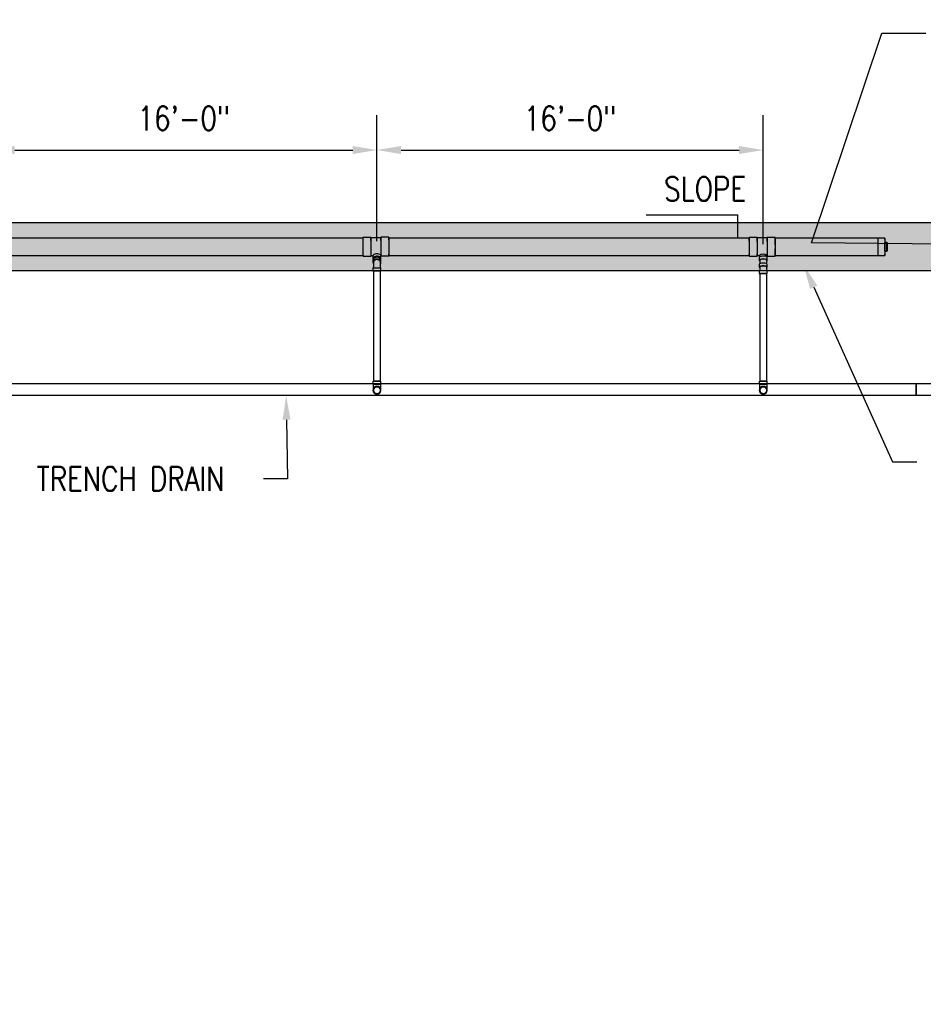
# Model space of a CAD drawing. Header units: inches. Extents: x -11997 to 19746, y -923 to 3129.
# Tile 12 of 25: x -446 to 4, y -365 to 125. Entities that reach past the tile are written whole.
import ezdxf
from ezdxf import colors
from ezdxf.entities.mleader import LeaderData, LeaderLine
from ezdxf.math import Vec2, Vec3

# ---------------------------------------------------------------- set-up
doc = ezdxf.new("R2010")
doc.units = ezdxf.units.IN
doc.header["$MEASUREMENT"] = 0
for name, color, linetype in [('A-DETL-THIN', 151, 'Continuous'), ('P-PIPE', 3, 'Continuous'), ('S-ANNO-DIMS', 1, 'Continuous'), ('S-ANNO-NOTE', 2, 'Continuous')]:
    doc.layers.add(name, color=color, linetype=linetype)
doc.layers.add('A-WALL-PATT', color=9, linetype='Continuous', true_color=0x808080)
doc.styles.add('Annotative', font='romans.shx', dxfattribs={"width": 0.8, "height": 0.125})
doc.dimstyles.new('Annotative', dxfattribs={"dimscale": 0, "dimtxt": 0.125, "dimasz": 0.125, "dimexe": 0.18, "dimexo": 0.0625, "dimgap": 0.09, "dimtad": 1, "dimdec": 3, "dimzin": 3, "dimdsep": 46, "dimlunit": 4, "dimtxsty": 'Annotative', "dimcen": 0.09, "dimclrt": 2, "dimazin": 2, "dimtfac": 1, "dimtdec": 3, "dimtmove": 0, "dimatfit": 0, "dimfxl": 1, "dimtfill": 1, "dimfrac": 2, "dimtolj": 1, "dimtzin": 0, "dimarcsym": 0})
pattern_1 = [(228.0127875, (-816.34173, -1536.20594), (-8, -9), [0.134536, -13.31908805]), (184.9697407, (-816.43173, -1536.305937), (12, 1), [0.230868, -22.85592476]), (132.510447, (-816.66173, -1536.32594), (10, -11), [0.162788, -16.1160326]), (267.273689, (-817.05173, -1536.575937), (1, 20), [0.210238, -20.81355804]), (292.8336542, (-817.06173, -1536.785937), (-5, 12), [0.206155, -20.40937313]), (357.273689, (-816.98173, -1536.975937), (-20, 1), [0.210238, -20.81355804]), (37.6942405, (-816.77173, -1536.985937), (-13, -10), [0.278029, -27.52484855]), (72.2553284, (-816.55173, -1536.815937), (7, 22), [0.262488, -25.9863215]), (121.4295656, (-816.47173, -1536.565937), (-8, 13), [0.21095, -20.8840731]), (175.2363583, (-816.58173, -1536.38594), (11, -1), [0.240832, -11.80076258]), (222.3974378, (-816.82173, -1536.365937), (-12, -11), [0.311448, -30.833375]), (138.814075, (-816.06173, -1536.58594), (-7, 6), [0.106301, -10.5238448]), (171.4692344, (-816.14173, -1536.515937), (13, -2), [0.202237, -20.0215114]), (225, (-816.3417, -1536.48594), (-1e-16, -1), [0.141421, -1.27279256]), (203.1985905, (-816.41173, -1536.36594), (5, 2), [0.076158, -7.5396151]), (291.8014095, (-816.48173, -1536.39594), (-1, 3), [0.107703, -5.2774618]), (30.9637565, (-816.44173, -1536.49594), (3, 2), [0.174929, -5.6560229]), (161.565051, (-816.29173, -1536.40594), (2, -1), [0.126491, -3.03578666]), (16.3895403, (-817.06173, -1536.395937), (10, 3), [0.1772, -17.54284515]), (70.346176, (-816.89173, -1536.34594), (-4, -11), [0.148661, -14.71740775]), (293.1985905, (-816.29173, -1536.20594), (-2, 5), [0.152315, -7.4634581]), (343.6104597, (-816.23173, -1536.345937), (-10, 3), [0.1772, -17.54284515]), (339.443955, (-817.06173, -1537.01594), (-5, 2), [0.17088, -8.37312375]), (294.7751406, (-816.90173, -1537.07594), (-5, 11), [0.143178, -14.17464306]), (66.8014095, (-816.28173, -1537.20594), (2, 5), [0.152315, -7.4634581]), (17.3540246, (-816.22173, -1537.065937), (-13, -4), [0.167631, -16.5954236]), (69.443955, (-816.77173, -1537.20594), (-2, -5), [0.08544, -8.45856375]), (101.309932, (-816.34173, -1537.20594), (-1, 4), [0.05099, -5.0480295]), (165.963757, (-816.35173, -1537.15594), (3, -1), [0.206155, -3.91695063]), (186.009006, (-816.55173, -1537.105937), (10, 1), [0.19105, -18.91392317]), (303.690068, (-816.44173, -1536.58594), (-1, 2), [0.144222, -3.46132928]), (353.1572266, (-816.36173, -1536.705937), (17, -2), [0.251794, -24.92756262]), (60.945396, (-816.11173, -1536.73594), (-4, -7), [0.102956, -10.19267414]), (90, (-816.0617, -1536.6459), (-1, 1), [0.06, -0.94]), (120.256437, (-816.57173, -1537.07594), (4, -7), [0.138924, -13.75352]), (48.0127875, (-816.64173, -1536.95594), (8, 9), [0.269072, -13.18455205]), (0, (-816.4617, -1536.7559), (1, 1), [0.26, -0.74]), (325.3048465, (-816.20173, -1536.75594), (10, -7), [0.158114, -15.6532743]), (254.054604, (-816.07173, -1536.84594), (-1, -4), [0.145602, -7.1345079]), (207.6459754, (-816.11173, -1536.985937), (-19, -10), [0.237065, -23.4694742]), (175.4260787, (-816.32173, -1537.095937), (-13, 1), [0.250799, -24.8290734])]

# ---------------------------------------------------------------- blocks, each defined once
blk = doc.blocks.new('Bend - PVC - Sch 40 - DWV_USACE - Standard-V2-00_SP_Foundation Drainage Plan-TO FDN_DOC')
at = {"layer": 'P-PIPE'}
for p, q in [((931.1, 1482.41), (931.1, 1481.16)), ((931.1, 1481.16), (931.1, 1480.91)), ((933.08, 1482.41), (933.08, 1482.41)), ((933.08, 1482.41), (933.08, 1482.41)), ((933.08, 1480.91), (933.08, 1480.91)), ((933.08, 1480.91), (933.08, 1480.91)), ((933.08, 1480.91), (933.08, 1480.91)), ((933.08, 1480.91), (933.08, 1480.91)), ((935.06, 1481.16), (935.06, 1482.41)), ((935.06, 1480.91), (935.06, 1481.16))]:
    blk.add_line(p, q, dxfattribs=at)
at = {"layer": 'P-PIPE', "flags": 128}
for points in [[(931.33, 1477.85), (931.33, 1477.85), (931.33, 1477.85), (931.33, 1477.87), (931.33, 1477.88), (931.33, 1477.91), (931.33, 1477.93), (931.33, 1477.96), (931.33, 1478), (931.33, 1478.04), (931.33, 1478.09), (931.33, 1478.14), (931.33, 1478.19), (931.33, 1478.25), (931.33, 1478.31), (931.33, 1478.38), (931.33, 1478.45), (931.33, 1478.53), (931.33, 1478.61), (931.33, 1478.69), (931.33, 1478.77), (931.33, 1478.86), (931.33, 1478.96), (931.33, 1479.05), (931.33, 1479.15), (931.33, 1479.25), (931.33, 1479.36), (931.33, 1479.46), (931.33, 1479.57), (931.33, 1479.69), (931.33, 1479.8), (931.33, 1479.91), (931.33, 1480.03), (931.33, 1480.15), (931.33, 1480.27), (931.33, 1480.39), (931.33, 1480.51), (931.33, 1480.63), (931.33, 1480.75), (931.33, 1480.88), (931.33, 1480.91)], [(931.33, 1477.85), (931.33, 1477.92), (931.33, 1477.99), (931.34, 1478.05), (931.35, 1478.12), (931.36, 1478.19), (931.38, 1478.26), (931.4, 1478.33), (931.42, 1478.4), (931.44, 1478.46), (931.47, 1478.53), (931.49, 1478.59), (931.53, 1478.65), (931.56, 1478.71), (931.59, 1478.77), (931.63, 1478.83), (931.67, 1478.89), (931.72, 1478.95), (931.76, 1479), (931.81, 1479.05), (931.86, 1479.1), (931.91, 1479.15), (931.96, 1479.19), (932.02, 1479.24), (932.07, 1479.28), (932.13, 1479.32), (932.19, 1479.35), (932.25, 1479.39), (932.31, 1479.42), (932.38, 1479.45), (932.44, 1479.48), (932.51, 1479.5), (932.58, 1479.52), (932.64, 1479.54), (932.71, 1479.56), (932.78, 1479.57), (932.85, 1479.58), (932.92, 1479.59), (932.99, 1479.59), (933.06, 1479.6), (933.08, 1479.6)], [(933.08, 1479.6), (933.15, 1479.59), (933.22, 1479.59), (933.29, 1479.58), (933.36, 1479.57), (933.43, 1479.56), (933.49, 1479.55), (933.56, 1479.53), (933.63, 1479.51), (933.69, 1479.48), (933.76, 1479.46), (933.82, 1479.43), (933.89, 1479.4), (933.95, 1479.36), (934.01, 1479.33), (934.07, 1479.29), (934.12, 1479.25), (934.18, 1479.21), (934.23, 1479.16), (934.28, 1479.11), (934.33, 1479.06), (934.38, 1479.01), (934.43, 1478.96), (934.47, 1478.91), (934.51, 1478.85), (934.55, 1478.79), (934.59, 1478.73), (934.62, 1478.67), (934.65, 1478.61), (934.68, 1478.54), (934.71, 1478.48), (934.73, 1478.41), (934.75, 1478.35), (934.77, 1478.28), (934.79, 1478.21), (934.8, 1478.14), (934.81, 1478.07), (934.82, 1478), (934.83, 1477.93), (934.83, 1477.86), (934.83, 1477.85)], [(934.83, 1480.91), (934.83, 1480.79), (934.83, 1480.66), (934.83, 1480.54), (934.83, 1480.42), (934.83, 1480.3), (934.83, 1480.18), (934.83, 1480.06), (934.83, 1479.94), (934.83, 1479.83), (934.83, 1479.72), (934.83, 1479.6), (934.83, 1479.49), (934.83, 1479.39), (934.83, 1479.28), (934.83, 1479.18), (934.83, 1479.08), (934.83, 1478.98), (934.83, 1478.89), (934.83, 1478.8), (934.83, 1478.71), (934.83, 1478.63), (934.83, 1478.55), (934.83, 1478.47), (934.83, 1478.4), (934.83, 1478.33), (934.83, 1478.27), (934.83, 1478.21), (934.83, 1478.15), (934.83, 1478.1), (934.83, 1478.05), (934.83, 1478.01), (934.83, 1477.97), (934.83, 1477.94), (934.83, 1477.91), (934.83, 1477.89), (934.83, 1477.87), (934.83, 1477.86), (934.83, 1477.85), (934.83, 1477.85), (934.83, 1477.85)], [(933.08, 1476.1), (933.01, 1476.1), (932.94, 1476.1), (932.87, 1476.11), (932.8, 1476.12), (932.73, 1476.13), (932.66, 1476.15), (932.59, 1476.16), (932.53, 1476.18), (932.46, 1476.21), (932.4, 1476.23), (932.33, 1476.26), (932.27, 1476.29), (932.21, 1476.33), (932.15, 1476.36), (932.09, 1476.4), (932.03, 1476.44), (931.98, 1476.48), (931.92, 1476.53), (931.87, 1476.58), (931.82, 1476.63), (931.77, 1476.68), (931.73, 1476.73), (931.69, 1476.79), (931.64, 1476.84), (931.6, 1476.9), (931.57, 1476.96), (931.53, 1477.02), (931.5, 1477.08), (931.47, 1477.15), (931.45, 1477.21), (931.42, 1477.28), (931.4, 1477.34), (931.38, 1477.41), (931.37, 1477.48), (931.35, 1477.55), (931.34, 1477.62), (931.33, 1477.69), (931.33, 1477.76), (931.33, 1477.83), (931.33, 1477.85)], [(934.83, 1477.85), (934.83, 1477.78), (934.82, 1477.71), (934.81, 1477.64), (934.81, 1477.57), (934.79, 1477.5), (934.78, 1477.43), (934.76, 1477.36), (934.74, 1477.29), (934.72, 1477.23), (934.69, 1477.16), (934.66, 1477.1), (934.63, 1477.04), (934.6, 1476.98), (934.56, 1476.92), (934.52, 1476.86), (934.48, 1476.8), (934.44, 1476.74), (934.39, 1476.69), (934.35, 1476.64), (934.3, 1476.59), (934.25, 1476.54), (934.19, 1476.5), (934.14, 1476.45), (934.08, 1476.41), (934.02, 1476.37), (933.96, 1476.34), (933.9, 1476.3), (933.84, 1476.27), (933.78, 1476.24), (933.71, 1476.21), (933.65, 1476.19), (933.58, 1476.17), (933.51, 1476.15), (933.44, 1476.13), (933.37, 1476.12), (933.31, 1476.11), (933.24, 1476.1), (933.17, 1476.1), (933.1, 1476.1), (933.08, 1476.1)]]:
    blk.add_lwpolyline(points, dxfattribs=at)
at = {"layer": 'P-PIPE'}
for radius, start, end in [(1.98, 90, 270), (1.98, 90, 270), (1.75, 90, 270), (1.98, 270, 90), (1.98, 270, 90), (1.75, 270, 90)]:
    blk.add_arc((933.08, 1477.85), radius, start, end, dxfattribs=at)
blk = doc.blocks.new('Bend - PVC - Sch 40 - DWV_USACE - Standard-1107287-00_SP_Foundation Drainage Plan-TO FDN_DOC')
at = {"layer": 'P-PIPE'}
for p, q in [((739.1, 1532.37), (739.1, 1530.96)), ((743.06, 1530.96), (743.06, 1532.37)), ((739.1, 1529.38), (739.1, 1529.21)), ((739.1, 1529.38), (743.06, 1529.38)), ((739.1, 1529.21), (739.1, 1527.88)), ((739.1, 1527.88), (743.06, 1527.88)), ((741.08, 1529.38), (741.08, 1529.38)), ((741.08, 1529.38), (741.08, 1529.38)), ((741.08, 1529.38), (741.08, 1529.38)), ((741.08, 1529.38), (741.08, 1529.38)), ((741.08, 1527.88), (741.08, 1527.88)), ((741.08, 1527.88), (741.08, 1527.88)), ((743.06, 1529.21), (743.06, 1529.38)), ((743.06, 1527.88), (743.06, 1529.21))]:
    blk.add_line(p, q, dxfattribs=at)
at = {"layer": 'P-PIPE', "flags": 128}
for points in [[(739.33, 1530.96), (739.33, 1530.78), (739.33, 1530.6), (739.33, 1530.43), (739.33, 1530.25), (739.33, 1530.06), (739.33, 1529.88), (739.33, 1529.7), (739.33, 1529.51), (739.33, 1529.38)], [(742.83, 1529.38), (742.83, 1529.56), (742.83, 1529.75), (742.83, 1529.93), (742.83, 1530.11), (742.83, 1530.29), (742.83, 1530.47), (742.83, 1530.65), (742.83, 1530.83), (742.83, 1530.96)]]:
    blk.add_lwpolyline(points, dxfattribs=at)
at = {"layer": 'P-PIPE'}
for centre, major_axis, start_param, end_param in [((741.08, 1532.37), (1.98, 0), 1.570796, 3.141593), ((741.08, 1532.37), (1.98, 0), 6.283185, 7.853982), ((741.08, 1530.96), (1.98, 0), 1.570796, 3.627428), ((741.08, 1530.96), (1.75, 0), 1.570796, 3.141593), ((741.08, 1530.96), (1.98, 0), 5.79735, 7.853982), ((741.08, 1530.96), (1.75, 0), 6.283185, 7.853982)]:
    blk.add_ellipse(centre, major_axis=major_axis, ratio=0.34202, start_param=start_param, end_param=end_param, dxfattribs=at)
blk = doc.blocks.new('Bend - PVC - Sch 40 - DWV_USACE - Standard-1109137-00_SP_Foundation Drainage Plan-TO FDN_DOC')
at = {"layer": 'P-PIPE'}
for p, q in [((355.1, 1536.55), (355.1, 1535.58)), ((355.1, 1532.81), (355.1, 1531.31)), ((355.1, 1532.81), (359.06, 1532.81)), ((357.08, 1532.81), (357.08, 1532.81)), ((357.08, 1532.81), (357.08, 1532.81)), ((357.08, 1532.81), (357.08, 1532.81)), ((357.08, 1532.81), (357.08, 1532.81)), ((359.06, 1535.58), (359.06, 1536.55)), ((359.06, 1531.31), (359.06, 1532.81)), ((355.1, 1531.31), (359.06, 1531.31)), ((357.08, 1531.31), (357.08, 1531.31)), ((357.08, 1531.31), (357.08, 1531.31))]:
    blk.add_line(p, q, dxfattribs=at)
at = {"layer": 'P-PIPE', "flags": 128}
for points in [[(355.33, 1535.58), (355.33, 1535.49), (355.33, 1535.39), (355.33, 1535.29), (355.33, 1535.18), (355.33, 1535.07), (355.33, 1534.95), (355.33, 1534.83), (355.33, 1534.71), (355.33, 1534.59), (355.33, 1534.46), (355.33, 1534.33), (355.33, 1534.2), (355.33, 1534.06), (355.33, 1533.92), (355.33, 1533.79), (355.33, 1533.65), (355.33, 1533.5), (355.33, 1533.36), (355.33, 1533.22), (355.33, 1533.07), (355.33, 1532.93), (355.33, 1532.81)], [(358.83, 1532.81), (358.83, 1532.96), (358.83, 1533.1), (358.83, 1533.24), (358.83, 1533.39), (358.83, 1533.53), (358.83, 1533.67), (358.83, 1533.81), (358.83, 1533.95), (358.83, 1534.09), (358.83, 1534.22), (358.83, 1534.35), (358.83, 1534.48), (358.83, 1534.61), (358.83, 1534.73), (358.83, 1534.86), (358.83, 1534.97), (358.83, 1535.09), (358.83, 1535.2), (358.83, 1535.3), (358.83, 1535.41), (358.83, 1535.51), (358.83, 1535.58)]]:
    blk.add_lwpolyline(points, dxfattribs=at)
at = {"layer": 'P-PIPE'}
for centre, major_axis, start_param, end_param in [((357.08, 1535.58), (-1.98, 0), 4.712389, 6.769021), ((357.08, 1536.55), (1.98, 0), 1.570796, 3.141593), ((357.08, 1535.58), (1.75, 0), 1.570796, 3.141593), ((357.08, 1536.55), (1.98, 0), 6.283185, 7.853982), ((357.08, 1535.58), (1.98, 0), 5.79735, 7.853982), ((357.08, 1535.58), (1.75, 0), 6.283185, 7.853982)]:
    blk.add_ellipse(centre, major_axis=major_axis, ratio=0.766044, start_param=start_param, end_param=end_param, dxfattribs=at)
blk = doc.blocks.new('Plug - PVC - Sch 40 - DWV_USACE - Standard-1071494-00_SP_Foundation Drainage Plan-TO FDN_DOC')
at = {"layer": 'P-PIPE'}
for p, q in [((1186.54, 1543.34), (1185.54, 1543.34)), ((1185.54, 1543.34), (1185.54, 1539.02)), ((1185.59, 1543.34), (1185.54, 1543.34)), ((1185.59, 1539.02), (1185.59, 1543.34)), ((1185.59, 1543.34), (1186.59, 1543.34)), ((1186.54, 1539.02), (1186.54, 1543.34)), ((1186.54, 1543.34), (1186.59, 1543.34)), ((1186.59, 1543.34), (1186.59, 1539.02)), ((1185.54, 1539.02), (1186.54, 1539.02)), ((1185.59, 1539.02), (1185.54, 1539.02)), ((1186.59, 1539.02), (1185.59, 1539.02)), ((1186.59, 1539.02), (1186.54, 1539.02))]:
    blk.add_line(p, q, dxfattribs=at)
blk = doc.blocks.new('Mechanical_Box_H_rvt-1-00_SP_Foundation Drainage Plan-TO FDN_DOC')
at = {"layer": 'A-DETL-THIN'}
for p, q in [((268.08, 1481.16), (817.08, 1481.16)), ((817.08, 1475.16), (817.08, 1481.16)), ((817.08, 1481.16), (817.08, 1475.16)), ((817.08, 1481.16), (817.08, 1475.16)), ((817.08, 1475.16), (817.08, 1481.16)), ((817.08, 1481.16), (1366.08, 1481.16)), ((817.08, 1475.16), (274.08, 1475.16)), ((1360.08, 1475.16), (817.08, 1475.16))]:
    blk.add_line(p, q, dxfattribs=at)
at = {"layer": 'P-PIPE'}
for p, q in [((542.13, 1553.48), (363.04, 1553.47)), ((546.08, 1553.83), (542.11, 1553.82)), ((551.05, 1553.56), (546.09, 1553.54)), ((555.02, 1553.87), (551.05, 1553.86)), ((734.13, 1553.48), (555.04, 1553.48)), ((738.1, 1553.82), (734.12, 1553.82)), ((743.06, 1553.54), (738.1, 1553.53)), ((747.04, 1553.84), (743.06, 1553.83)), ((798.06, 1553.48), (747.04, 1553.48)), ((798.06, 1553.48), (798, 1544.86)), ((801.56, 1553.48), (798.06, 1553.48)), ((363.04, 1544.85), (542.13, 1544.85)), ((542.15, 1544.55), (546.13, 1544.56)), ((546.12, 1544.86), (547.11, 1544.86)), ((547.1, 1544.53), (547.1, 1543.3)), ((551.01, 1544.88), (551.09, 1544.88)), ((551.06, 1543.3), (551.06, 1544.54)), ((551.09, 1544.59), (555.07, 1544.6)), ((555.04, 1544.85), (734.13, 1544.86)), ((734.13, 1544.55), (738.11, 1544.55)), ((738.11, 1544.85), (739.16, 1544.85)), ((739.1, 1543.82), (739.1, 1542.41)), ((739.33, 1542.41), (739.33, 1540.68)), ((742.75, 1544.86), (743.07, 1544.86)), ((742.83, 1540.68), (742.83, 1542.41)), ((743.06, 1542.41), (743.06, 1543.82)), ((743.07, 1544.56), (747.05, 1544.57)), ((747.04, 1544.86), (798.06, 1544.86)), ((798, 1544.86), (801.56, 1544.86)), ((547.33, 1537.21), (547.33, 1482.41)), ((550.83, 1482.41), (550.83, 1537.21)), ((739.33, 1535.88), (739.33, 1482.41)), ((739.33, 1535.88), (741.08, 1535.88)), ((741.08, 1535.88), (739.33, 1535.88)), ((741.08, 1535.88), (742.83, 1535.88)), ((742.83, 1535.88), (741.08, 1535.88)), ((742.83, 1482.41), (742.83, 1535.88)), ((547.1, 1480.91), (551.06, 1480.91)), ((549.08, 1482.41), (547.33, 1482.41)), ((547.33, 1482.41), (549.08, 1482.41)), ((550.83, 1482.41), (549.08, 1482.41)), ((549.08, 1482.41), (550.83, 1482.41)), ((739.1, 1480.91), (743.06, 1480.91)), ((739.33, 1482.41), (741.08, 1482.41)), ((741.08, 1482.41), (739.33, 1482.41)), ((741.08, 1482.41), (742.83, 1482.41)), ((742.83, 1482.41), (741.08, 1482.41))]:
    blk.add_line(p, q, dxfattribs=at)
at = {"layer": 'P-PIPE', "flags": 128}
for points in [[(739.16, 1544.85), (739.17, 1544.82), (739.21, 1544.69), (739.25, 1544.55), (739.27, 1544.41), (739.3, 1544.27), (739.31, 1544.13), (739.31, 1544.12)], [(742.82, 1544.14), (742.81, 1544.31), (742.78, 1544.6), (742.75, 1544.86)]]:
    blk.add_lwpolyline(points, dxfattribs=at)
at = {"layer": 'P-PIPE'}
for centre, radius, start, end in [((740.96, 1542.34), 3.08, 54.5781, 125.632), ((549.08, 1477.85), 1.75, 0, 180), ((741.08, 1477.85), 1.75, 0, 180), ((549.08, 1477.85), 1.75, 180, 0), ((741.08, 1477.85), 1.75, 180, 0)]:
    blk.add_arc(centre, radius, start, end, dxfattribs=at)
for centre, major_axis, ratio, start_param, end_param in [((542.13, 1549.18), (-0.02, 4.63), 0.009427, 5.672308, 8.813901), ((542.13, 1549.17), (0, 4.31), 0.010414, 0, 1.570796), ((542.13, 1549.18), (-0.02, 4.63), 0.009427, 2.530716, 5.672308), ((542.13, 1549.17), (0, 4.31), 0.010414, 4.712389, 6.283185), ((546.1, 1549.2), (-0.02, 4.63), 0.009427, 5.672308, 8.813901), ((546.1, 1549.2), (-0.02, 4.34), 0.009427, 5.672308, 8.813901), ((546.1, 1549.2), (-0.02, 4.63), 0.009427, 2.530716, 5.672308), ((546.1, 1549.2), (-0.02, 4.34), 0.009427, 2.530716, 5.672308), ((551.07, 1549.22), (-0.02, 4.63), 0.009427, 5.672308, 8.813901), ((551.07, 1549.22), (-0.02, 4.34), 0.009427, 5.672308, 8.813901), ((551.07, 1549.22), (-0.02, 4.63), 0.009427, 2.530716, 5.672308), ((551.07, 1549.22), (-0.02, 4.34), 0.009427, 2.530716, 5.672308), ((555.04, 1549.24), (-0.02, 4.63), 0.009427, 5.672308, 8.813901), ((555.04, 1549.17), (0, 4.31), 0.010414, 0, 1.570796), ((555.04, 1549.17), (0, 4.31), 0.010414, 4.712389, 6.283185), ((555.04, 1549.24), (-0.02, 4.63), 0.009427, 2.530716, 5.672308), ((734.13, 1549.18), (-0.01, 4.63), 0.010251, 5.934119, 9.075712), ((734.13, 1549.17), (0, 4.31), 0.010414, 0, 1.570796), ((734.13, 1549.18), (-0.01, 4.63), 0.010251, 2.792527, 5.934119), ((734.13, 1549.17), (0, 4.31), 0.010414, 4.712389, 6.283185), ((738.1, 1549.19), (-0.01, 4.63), 0.010251, 5.934119, 9.075712), ((738.1, 1549.19), (-0.01, 4.34), 0.010251, 5.934119, 9.075712), ((738.1, 1549.19), (-0.01, 4.63), 0.010251, 2.792527, 5.934119), ((738.1, 1549.19), (-0.01, 4.34), 0.010251, 2.792527, 5.934119), ((743.07, 1549.2), (-0.01, 4.63), 0.010251, 5.934119, 9.075712), ((743.07, 1549.2), (-0.01, 4.34), 0.010251, 5.934119, 9.075712), ((743.07, 1549.2), (-0.01, 4.63), 0.010251, 2.792527, 5.934119), ((743.07, 1549.2), (-0.01, 4.34), 0.010251, 2.792527, 5.934119), ((747.04, 1549.21), (-0.01, 4.63), 0.010251, 5.934119, 9.075712), ((747.04, 1549.17), (0, 4.31), 0.010414, 0, 1.570796), ((747.04, 1549.21), (-0.01, 4.63), 0.010251, 2.792527, 5.934119), ((747.04, 1549.17), (0, 4.31), 0.010414, 4.712389, 6.283185), ((801.56, 1549.17), (0, 4.31), 0.010416, 0, 1.570796), ((801.56, 1549.17), (0, 4.31), 0.010416, 4.722473, 6.283185), ((542.13, 1549.17), (0, 4.31), 0.010414, 1.570796, 3.141593), ((542.13, 1549.17), (0, 4.31), 0.010414, 3.141593, 4.712389), ((555.04, 1549.17), (0, 4.31), 0.010414, 1.570796, 3.141593), ((555.04, 1549.17), (0, 4.31), 0.010414, 3.141593, 4.712389), ((734.13, 1549.17), (0, 4.31), 0.010414, 1.570796, 3.141593), ((734.13, 1549.17), (0, 4.31), 0.010414, 3.141593, 4.712389), ((747.04, 1549.17), (0, 4.31), 0.010414, 1.570796, 3.141593), ((747.04, 1549.17), (0, 4.31), 0.010414, 3.141593, 4.712389), ((801.56, 1549.17), (0, 4.31), 0.010416, 1.570796, 3.141593), ((801.56, 1549.17), (0, 4.31), 0.010416, 3.141593, 4.712389), ((549.08, 1544.53), (1.98, 0), 0.573576, 0.01026, 3.151853), ((549.08, 1543.3), (1.98, 0), 0.573576, -0.32777, 3.151853), ((549.08, 1543.3), (1.98, 0), 0.573576, 3.151853, 3.469363), ((741.08, 1543.82), (1.98, 0), 0.34202, 0.01026, 3.151853), ((741.08, 1542.41), (1.98, 0), 0.34202, 0.01026, 3.151853), ((741.08, 1542.41), (1.98, 0), 0.34202, 3.151853, 3.627428), ((741.08, 1542.41), (1.75, 0), 0.34202, 1.570796, 3.141593), ((741.08, 1542.41), (1.75, 0), 0.34202, 0, 1.570796), ((741.08, 1542.41), (1.98, 0), 0.34202, 5.79735, 6.293446), ((741.08, 1543.82), (1.98, 0), 0.34202, 6.283185, 6.293446)]:
    blk.add_ellipse(centre, major_axis=major_axis, ratio=ratio, start_param=start_param, end_param=end_param, dxfattribs=at)
at = {"layer": 'P-PIPE', "color": 3, "lineweight": 9}
for name, p in [('Plug - PVC - Sch 40 - DWV_USACE - Standard-1071494-00_SP_Foundation Drainage Plan-TO FDN_DOC', (-384, 7.99)), ('Bend - PVC - Sch 40 - DWV_USACE - Standard-1109137-00_SP_Foundation Drainage Plan-TO FDN_DOC', (192, 5.89)), ('Bend - PVC - Sch 40 - DWV_USACE - Standard-1107287-00_SP_Foundation Drainage Plan-TO FDN_DOC', (0, 8)), ('Bend - PVC - Sch 40 - DWV_USACE - Standard-V2-00_SP_Foundation Drainage Plan-TO FDN_DOC', (-384, 0)), ('Bend - PVC - Sch 40 - DWV_USACE - Standard-V2-00_SP_Foundation Drainage Plan-TO FDN_DOC', (-192, 0))]:
    blk.add_blockref(name, p, dxfattribs=at)
blk = doc.blocks.new('*D56')
at = {"layer": 'Defpoints', "color": 0, "transparency": 16777216}
for p in [(-267.98, 60.04), (-459.98, 10.66), (-267.98, 8.71)]:
    blk.add_point(p, dxfattribs=at)
at = {"layer": 'S-ANNO-DIMS', "color": 0, "lineweight": -2, "transparency": 16777216}
for p, q in [((-459.98, 16.66), (-459.98, 77.32)), ((-267.98, 14.71), (-267.98, 77.32)), ((-447.98, 60.04), (-279.98, 60.04))]:
    blk.add_line(p, q, dxfattribs=at)
at = {"layer": 'S-ANNO-DIMS', "color": 0, "transparency": 16777216}
for points in [[(-447.98, 62.04), (-447.98, 58.04), (-459.98, 60.04)], [(-279.98, 62.04), (-279.98, 58.04), (-267.98, 60.04)]]:
    blk.add_solid(points, dxfattribs=at)
at = {"layer": 'S-ANNO-DIMS', "color": 2, "lineweight": -3, "transparency": 16777216, "insert": (-363.98, 75.82), "char_height": 12, "attachment_point": 5, "style": 'Annotative', "bg_fill": 3, "box_fill_scale": 1.25, "bg_fill_color": 256, "bg_fill_true_color": 13158600, "bg_fill_transparency": 0}
blk.add_mtext('\\A1;16\'-0"', dxfattribs=at)
blk = doc.blocks.new('*D57')
at = {"layer": 'Defpoints', "color": 0, "transparency": 16777216}
for p in [(-75.98, 60.04), (-267.98, 8.71), (-75.98, 7.23)]:
    blk.add_point(p, dxfattribs=at)
at = {"layer": 'S-ANNO-DIMS', "color": 0, "lineweight": -2, "transparency": 16777216}
for p, q in [((-267.98, 14.71), (-267.98, 77.32)), ((-75.98, 13.23), (-75.98, 77.32)), ((-255.98, 60.04), (-87.98, 60.04))]:
    blk.add_line(p, q, dxfattribs=at)
at = {"layer": 'S-ANNO-DIMS', "color": 0, "transparency": 16777216}
for points in [[(-255.98, 62.04), (-255.98, 58.04), (-267.98, 60.04)], [(-87.98, 62.04), (-87.98, 58.04), (-75.98, 60.04)]]:
    blk.add_solid(points, dxfattribs=at)
at = {"layer": 'S-ANNO-DIMS', "color": 2, "lineweight": -3, "transparency": 16777216, "insert": (-171.98, 75.82), "char_height": 12, "attachment_point": 5, "style": 'Annotative', "bg_fill": 3, "box_fill_scale": 1.25, "bg_fill_color": 256, "bg_fill_true_color": 13158600, "bg_fill_transparency": 0}
blk.add_mtext('\\A1;16\'-0"', dxfattribs=at)

msp = doc.modelspace()

# ---------------------------------------------------------------- hatches: boundary and pattern name
at = {"layer": 'A-WALL-PATT', "lineweight": -3}
h = msp.add_hatch(dxfattribs=at)
h.set_pattern_fill('GRAVEL', color=8)
h.set_pattern_definition(pattern_1)
h.paths.add_polyline_path([(956.3516, -686), (654.0157, -686), (654.0157, -606), (588.0157, -606), (588.0157, -392.0482), (612.0157, -392.0482), (612.0157, 0), (-611.9843, 0), (-611.9843, -392.0482), (-587.9843, -392.0482), (-587.9843, -606), (-653.9843, -606), (-653.9843, -686), (-956.3516, -686), (-956.3516, -662), (-677.9843, -662), (-677.9843, -582), (-611.9843, -582), (-611.9843, -416), (-635.9843, -416), (-635.9843, 23.9518), (636.0157, 23.9518), (636.0157, -416.0482), (612.0157, -416.0482), (612.0157, -582), (678.0157, -582), (678.0157, -662), (956.3516, -662)])
at = {"layer": 'A-WALL-PATT', "lineweight": -3, "transparency": 33554559}
h = msp.add_hatch(dxfattribs=at)
h.set_pattern_fill('GRAVEL', color=8, style=0)
h.set_pattern_definition(pattern_1)
h.paths.add_polyline_path([(956.3516, -686), (654.0157, -686), (654.0157, -606), (588.0157, -606), (588.0157, -392.0482), (612.0157, -392.0482), (612.0157, 0), (-611.9843, 0), (-611.9843, -392.0482), (-587.9843, -392.0482), (-587.9843, -606), (-653.9843, -606), (-653.9843, -686), (-956.3516, -686), (-956.3516, -662), (-677.9843, -662), (-677.9843, -582), (-611.9843, -582), (-611.9843, -416), (-635.9843, -416), (-635.9843, 23.9518), (636.0157, 23.9518), (636.0157, -416.0482), (612.0157, -416.0482), (612.0157, -582), (678.0157, -582), (678.0157, -662), (956.3516, -662)])
h = msp.add_hatch(dxfattribs=at)
h.set_pattern_fill('AR-SAND', color=8, scale=4)
h.set_pattern_definition([(37.5, (-817.062, -1537.206), (-0.251973, 7.707295), [0, -6.08, 0, -6.8, 0, -6.5]), (7.5, (-817.062, -1537.206), (7.079107, 11.288584), [0, -3.28, 0, -5.48, 0, -2.1]), (327.5, (-821.982, -1537.206), (12.456567, 0.022636), [0, -2, 0, -7.2, 0, -9.4]), (317.5, (-821.982, -1537.206), (12.024506, 3.5107), [0, -1, 0, -4.72, 0, -5.4])])
h.paths.add_polyline_path([(956.3516, -686), (654.0157, -686), (654.0157, -606), (588.0157, -606), (588.0157, -392.0482), (612.0157, -392.0482), (612.0157, 0), (-611.9843, 0), (-611.9843, -392.0482), (-587.9843, -392.0482), (-587.9843, -606), (-653.9843, -606), (-653.9843, -686), (-956.3516, -686), (-956.3516, -662), (-677.9843, -662), (-677.9843, -582), (-611.9843, -582), (-611.9843, -416), (-635.9843, -416), (-635.9843, 23.9518), (636.0157, 23.9518), (636.0157, -416.0482), (612.0157, -416.0482), (612.0157, -582), (678.0157, -582), (678.0157, -662), (956.3516, -662)])

# ---------------------------------------------------------------- block references
at = {"layer": 'P-PIPE', "color": 8, "lineweight": -3}
msp.add_blockref('Mechanical_Box_H_rvt-1-00_SP_Foundation Drainage Plan-TO FDN_DOC', (-817.0617, -1537.2059), dxfattribs=at)

# ---------------------------------------------------------------- leaders
at = {"layer": 'S-ANNO-NOTE', "lineweight": -3}
ml = msp.add_multileader_mtext('Standard', dxfattribs=at)
ml.set_content('8"%%C PERF.\\PFDN. DRAIN', color=256, style='Annotative')
ml.set_leader_properties(color=1, linetype='ByLayer', lineweight=-1)
ml.build(insert=Vec2(0, 0))
ml.multileader.update_dxf_attribs({"text_right_attachment_type": 3, "dogleg_length": 0.125, "arrow_head_size": 12, "scale": 96})
ctx = ml.context
ctx.base_point, ctx.scale, ctx.char_height, ctx.arrow_head_size, ctx.landing_gap_size, ctx.plane_origin = Vec3(4.8853, 118.1987), 96, 12, 12, 9, Vec3(-115.9189, 116.0371)
ctx.right_attachment = 3
notes = []
notes.append((ctx, [(0, (1, 1, 0), (-17.1138, 118.1987), (1, 0), 21.999, [(1, [(46.638, 12.8327), (-51.9339, 13.928)], 0, [])])]))
ctx.mtext.insert, ctx.mtext.width, ctx.mtext.flow_direction = Vec3(13.8853, 124.1987), 205.546058, 5
ml = msp.add_multileader_mtext('Standard', dxfattribs=at)
ml.set_content('GRAVEL MATERIAL WRAPPED IN FILTER FABRIC', color=256, style='Annotative')
ml.set_leader_properties(color=1, linetype='ByLayer', lineweight=-1)
ml.build(insert=Vec2(0, 0))
ml.multileader.update_dxf_attribs({"text_right_attachment_type": 3, "dogleg_length": 0.125, "arrow_head_size": 12, "scale": 96})
ctx = ml.context
ctx.base_point, ctx.scale, ctx.char_height, ctx.arrow_head_size, ctx.landing_gap_size, ctx.plane_origin = Vec3(0.2947, -94.9963), 96, 12, 12, 9, Vec3(-146.883, -101.0786)
ctx.right_attachment = 3
notes.append((ctx, [(0, (1, 1, 0), (-11.7053, -94.9963), (1, 0), 12, [(0, [(-55.856, 2.7388)], 0, [])])]))
ctx.mtext.insert, ctx.mtext.width, ctx.mtext.defined_height, ctx.mtext.flow_direction = Vec3(9.2947, -88.9963), 189.659738, 33.09, 5
ml = msp.add_multileader_mtext('Standard', dxfattribs=at)
ml.set_content('TRENCH DRAIN', color=256, style='Annotative')
ml.set_leader_properties(color=1, linetype='ByLayer', lineweight=-1)
ml.build(insert=Vec2(0, 0))
ml.multileader.update_dxf_attribs({"text_right_attachment_type": 3, "dogleg_length": 0.125, "arrow_head_size": 12, "scale": 96})
ctx = ml.context
ctx.base_point, ctx.scale, ctx.char_height, ctx.arrow_head_size, ctx.landing_gap_size, ctx.plane_origin = Vec3(-446.1745, -103.3982), 96, 12, 12, 9, Vec3(-227.1101, -108.3905)
ctx.right_attachment = 3
notes.append((ctx, [(0, (1, 1, 0), (-312.4031, -103.3982), (-1, 0), 12, [(0, [(-313.1231, -62.0482)], 0, [])])]))
ctx.mtext.insert, ctx.mtext.flow_direction = Vec3(-437.1745, -97.3982), 5
for ctx, leaders in notes:
    for number, flags, end, landing, length, lines in leaders:
        leader = LeaderData()
        leader.index, (leader.has_last_leader_line, leader.has_dogleg_vector, leader.attachment_direction) = number, flags
        leader.last_leader_point, leader.dogleg_vector, leader.dogleg_length = Vec3(end), Vec3(landing), length
        for number, points, colour, breaks in lines:
            line = LeaderLine()
            line.index, line.vertices, line.color, line.breaks = number, Vec3.list(points), colors.encode_raw_color(colour), breaks
            leader.lines.append(line)
        ctx.leaders.append(leader)

# ---------------------------------------------------------------- next in the draw order: dimensions: what is measured, and where the dimension line sits
at = {"layer": 'S-ANNO-DIMS', "lineweight": -3}
dim = msp.add_linear_dim(base=(-267.9843, 60.0395), p1=(-459.9843, 10.6628), p2=(-267.9843, 8.706), dimstyle='Annotative', override={"dimpost": '\\X'}, dxfattribs=at)
dim.commit()
dim.dimension.update_dxf_attribs({"geometry": '*D56', "text_midpoint": (-363.9843, 75.8224)})

# ---------------------------------------------------------------- next in the draw order: dimensions: what is measured, and where the dimension line sits
dim = msp.add_linear_dim(base=(-75.9843, 60.0395), p1=(-267.9843, 8.706), p2=(-75.9843, 7.2303), dimstyle='Annotative', override={"dimpost": '\\X'}, dxfattribs=at)
dim.commit()
dim.dimension.update_dxf_attribs({"geometry": '*D57', "text_midpoint": (-171.9843, 75.8224)})

# ---------------------------------------------------------------- next in the draw order: linework, layer by layer
at = {"layer": 'A-WALL-PATT', "color": 8, "lineweight": -3, "flags": 128}
msp.add_lwpolyline([(612.0157, 0), (-611.9843, 0), (-611.9843, -392.0482), (-587.9843, -392.0482), (-587.9843, -606), (-653.9843, -606), (-653.9843, -686), (-956.3516, -686), (-956.3516, -662), (-677.9843, -662), (-677.9843, -582), (-611.9843, -582), (-611.9843, -416), (-635.9843, -416), (-635.9843, 23.9518), (636.0157, 23.9518)], dxfattribs=at)

# ---------------------------------------------------------------- next in the draw order: texts
at = {"layer": 'S-ANNO-NOTE', "lineweight": -3, "insert": (-84.5141, 46.7063), "char_height": 12, "width": 39.327631, "attachment_point": 3, "style": 'Annotative'}
msp.add_mtext('SLOPE', dxfattribs=at)

# ---------------------------------------------------------------- next in the draw order: leaders
at = {"layer": 'S-ANNO-DIMS', "lineweight": -3}
msp.add_leader([(-134.1695, 27.8129), (-88.7434, 27.8129), (-88.7434, 16.278)], dimstyle='Annotative', dxfattribs=at)

doc.saveas('drawing.dxf')
